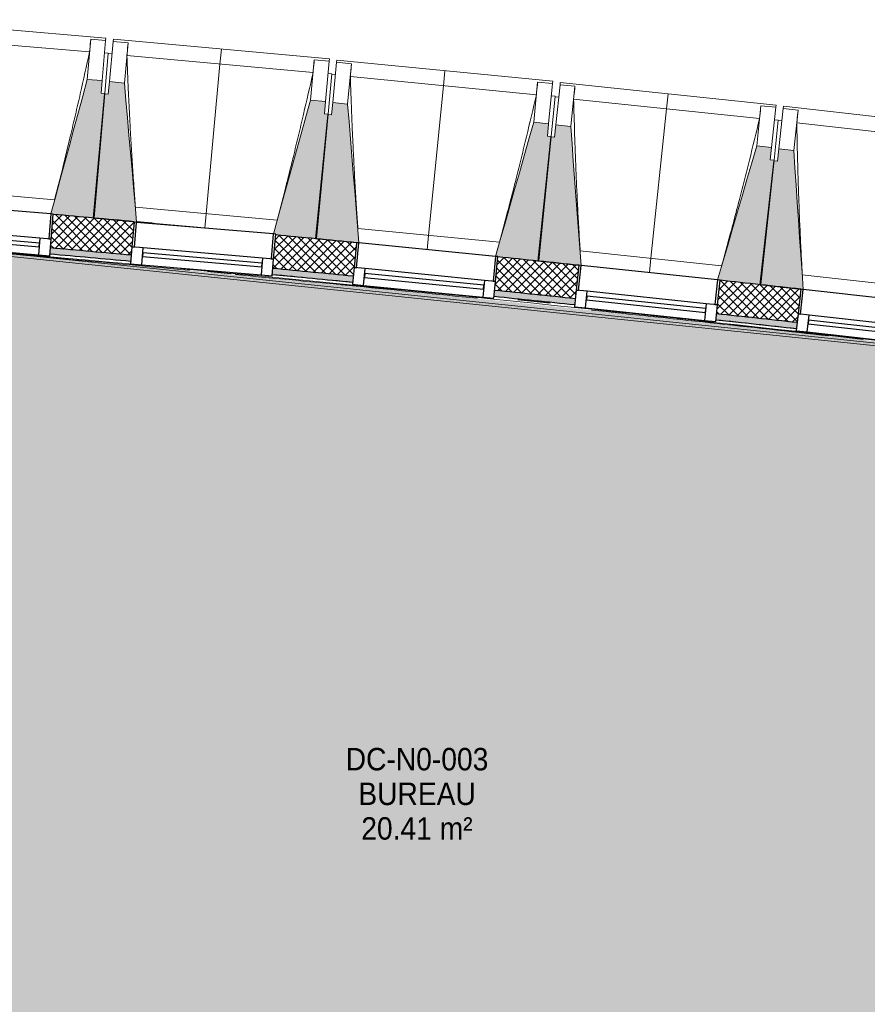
# Model space of a CAD drawing. Header units: millimetres. Extents: x 1909 to 78032, y -36590 to 14615.
# Tile 40 of 68: x 31115 to 34514, y -17808 to -13859. Entities that reach past the tile are written whole.
import ezdxf

# ---------------------------------------------------------------- set-up
doc = ezdxf.new("R2010")
doc.units = ezdxf.units.MM
for name, color, linetype, lineweight in [('A-AREA-IDEN', 7, 'Continuous', 30), ('A-FLOR', 7, 'Continuous', 25), ('A-FLOR-HRAL', 7, 'Continuous', 18), ('A-GENM', 7, 'Continuous', 18), ('A-GLAZ', 7, 'Continuous', 25), ('A-WALL', 7, 'Continuous', 25), ('A-WALL-PATT', 7, 'Continuous', 25), ('I-WALL', 7, 'Continuous', 25), ('M-AREA-PATT', 7, 'Continuous', 18), ('S-BEAM', 7, 'Continuous', 18)]:
    doc.layers.add(name, color=color, linetype=linetype, lineweight=lineweight)
doc.styles.add('Arial_1', font='arial.ttf', dxfattribs={"width": 0.9, "height": 90})

# ---------------------------------------------------------------- blocks, each defined once
blk = doc.blocks.new('XXX_VIDE FENETRE - 550-377501-2021_015_1111_DCE_1_50_N0 FINI_SSI_ZDA_ZDM')
at = {"layer": 'A-GLAZ'}
for p, q in [((-285, 0), (-285, -100)), ((-275, 0), (-285, 0)), ((275, 0), (-275, 0)), ((-275, -100), (-275, 0)), ((285, 0), (275, 0)), ((275, 0), (275, -100)), ((285, -100), (285, 0)), ((-285, -100), (-275, -100)), ((-240, -100), (-285, -100)), ((-285, -100), (-285, -167.5)), ((-240, -167.5), (-240, -100)), ((240, -100), (-240, -100)), ((240, -100), (240, -167.5)), ((285, -100), (240, -100)), ((275, -100), (285, -100)), ((285, -167.5), (285, -100)), ((-285, -167.5), (-240, -167.5)), ((-240, -167.5), (240, -167.5)), ((240, -167.5), (285, -167.5))]:
    blk.add_line(p, q, dxfattribs=at)
at = {"layer": 'A-GLAZ', "color": 173, "true_color": 0x5c63b1}
for p, q in [((240, -120), (-240, -120)), ((-240, -120), (-240, -135)), ((-240, -135), (240, -135)), ((240, -135), (240, -120))]:
    blk.add_line(p, q, dxfattribs=at)
blk = doc.blocks.new('Garde-corps - Garde-corps-505843-2021_015_1111_DCE_1_50_N0 FINI_SSI_ZDA_ZDM')
at = {"layer": 'A-FLOR-HRAL'}
for p, q in [((-9825.2, -14754.7), (-4600.3, -15294.7)), ((-9591.9, -14768.4), (-4588.7, -15285.5)), ((-8517.7, -14869.2), (-8424.6, -14878)), ((-8258.5, -14881.8), (-8097.5, -14897.3)), ((-8084.4, -14898.6), (-7936.5, -14913)), ((-7981.2, -14920.5), (-7771.3, -14941.2)), ((-7273.8, -14982.5), (-7144.3, -14995.9)), ((-6635.1, -15058.7), (-6618.7, -15060.5)), ((-6556.6, -15067.2), (-6458.6, -15077.8)), ((-6479.6, -15063.6), (-6333.6, -15079.5)), ((-6318.2, -15081.2), (-6156.9, -15099.1))]:
    blk.add_line(p, q, dxfattribs=at)
for radius, start, end in [(137273, 83.001273, 85.19666), (137271.2, 84.911937, 85.195943), (137269.6, 84.677453, 85.195271), (137283.1, 84.777165, 84.913087), (137269.6, 84.193646, 84.601317), (137283.1, 84.030833, 84.166322), (137269.6, 83.602126, 84.001978), (137271.2, 83.544252, 83.770246)]:
    blk.add_arc((-21322.9, -151541.9), radius, start, end, dxfattribs=at)
blk = doc.blocks.new('B02_ARC_rvt-1-2021_015_1111_DCE_1_50_N0 FINI_SSI_ZDA_ZDM')
at = {"layer": 'A-WALL-PATT', "lineweight": 18}
h = blk.add_hatch(dxfattribs=at)
h.set_pattern_fill('FP_1', color=256, style=0, pattern_type=2)
h.set_pattern_definition([(45, (0, 0), (-17.67767, 17.67767), []), (135, (0, 0), (-17.67767, -17.67767), [])])
h.paths.add_polyline_path([(-2612.4, -15514.6), (-2594.6, -15381.2), (-2906.6, -15338.2), (-2924.2, -15472), (-2750.3, -15495.7)])
h.paths.add_polyline_path([(-3489.2, -15396.8), (-3471.6, -15263), (-3794.6, -15221.1), (-3811.3, -15355), (-3493.4, -15396.3)])
h.paths.add_polyline_path([(-4376.8, -15283.5), (-4360.1, -15149.5), (-4683.3, -15109.7), (-4698.3, -15243.9), (-4380.8, -15283)])
h.paths.add_polyline_path([(-5264.3, -15176.1), (-5249.3, -15041.9), (-5572.8, -15004.2), (-5587.8, -15138.4), (-5268.1, -15175.6)])
h.paths.add_polyline_path([(-6154.1, -15074.2), (-6139.2, -14940), (-6462.9, -14904.4), (-6477, -15038.7), (-6157.7, -15073.8)])
h.paths.add_polyline_path([(-7043.8, -14978.3), (-7030.1, -14843.9), (-7353.6, -14810.5), (-7366.9, -14944.9), (-7047.2, -14977.9)])
h.paths.add_polyline_path([(-7934, -14888.1), (-7921.1, -14753.7), (-8245, -14722.4), (-8256.4, -14856.9), (-7937.2, -14887.8)])
h.paths.add_polyline_path([(-8824, -14803.8), (-8812.5, -14669.3), (-9136.9, -14640.1), (-9148.3, -14774.6), (-8826.9, -14803.6)])
h.paths.add_polyline_path([(-9716.2, -14725.2), (-9704.9, -14590.7), (-10029.3, -14563.6), (-10039.9, -14698.1), (-9718.9, -14725)])
h.paths.add_polyline_path([(-10608, -14652.5), (-10597.7, -14517.9), (-10922.2, -14492.9), (-10931.9, -14627.5), (-10610.6, -14652.3)])
h.paths.add_polyline_path([(-11500.3, -14585.6), (-11490.9, -14450.9), (-11815.5, -14428), (-11823.4, -14562.8), (-11502.7, -14585.4)])
h.paths.add_polyline_path([(-12392.2, -14524.5), (-12384.2, -14389.7), (-12709.2, -14368.9), (-12717.2, -14503.7), (-12394.2, -14524.4)])
h.paths.add_polyline_path([(-13286.1, -14469.2), (-13278.2, -14334.4), (-13603.3, -14315.7), (-13610.4, -14450.5), (-13288, -14469.1)])
h.paths.add_polyline_path([(-14179.6, -14419.7), (-14172.5, -14284.9), (-14497.7, -14268.3), (-14503.9, -14403.2), (-14181.3, -14419.6)])
h.paths.add_polyline_path([(-15073.3, -14376.1), (-15067.1, -14241.2), (-15392.5, -14226.8), (-15397.8, -14361.7), (-15074.8, -14376)])
h.paths.add_polyline_path([(-15967.3, -14338.3), (-15962, -14203.4), (-16287.4, -14191), (-16291.9, -14326), (-15968.6, -14338.2)])
h.paths.add_polyline_path([(-16861.5, -14306.3), (-16857.1, -14171.3), (-17182.6, -14161.1), (-17186.2, -14296.1), (-16862.6, -14306.2)])
h.paths.add_polyline_path([(-17755.9, -14280.1), (-17752.4, -14145.2), (-18078, -14137.1), (-18080.6, -14272.1), (-17756.8, -14280.1)])
h.paths.add_polyline_path([(-18650.5, -14259.8), (-18647.8, -14124.8), (-18973.4, -14118.9), (-18974.8, -14253.9), (-18651.1, -14259.8)])
h.paths.add_polyline_path([(-23343, -14248.6), (-23124.3, -14245.6), (-23126, -14110.6), (-23345.1, -14113.6), (-23343, -14247.7)])
h.paths.add_polyline_path([(-19545.2, -14245.3), (-19543.4, -14110.3), (-19869, -14106.5), (-19869.7, -14241.5), (-19545.6, -14245.3)])
h.paths.add_polyline_path([(-22554.3, -14239.3), (-22229.5, -14236.8), (-22230.4, -14101.8), (-22556, -14104.3), (-22554.3, -14237.9)])
h.paths.add_polyline_path([(-20439.9, -14236.6), (-20439, -14101.6), (-20764.7, -14099.9), (-20764.7, -14234.9), (-20440.2, -14236.6)])
h.paths.add_polyline_path([(-21659.5, -14234.2), (-21334.7, -14233.8), (-21334.7, -14098.8), (-21660.4, -14099.2), (-21659.5, -14233.9)])
at = {"layer": 'A-WALL-PATT', "true_color": 0xdadada}
h = blk.add_hatch(color=254, dxfattribs=at)
h.paths.add_polyline_path([(-2615.8, -15539.3), (-2612.4, -15514.6), (-2924.2, -15472), (-2927.5, -15496.8), (-2768.3, -15518.4)])
h.paths.add_polyline_path([(-3492.5, -15421.6), (-3489.2, -15396.8), (-3811.3, -15355), (-3814.4, -15379.8), (-3493.4, -15421.5)])
h.paths.add_polyline_path([(-4379.9, -15308.3), (-4376.8, -15283.5), (-4500.5, -15268.2), (-4503.4, -15293), (-4380.8, -15308.2)])
h.paths.add_polyline_path([(-4572.9, -15284.4), (-4570, -15259.6), (-4698.3, -15243.9), (-4701.1, -15268.7), (-4579.1, -15283.7)])
h.paths.add_polyline_path([(-5267, -15200.9), (-5264.3, -15176.1), (-5587.8, -15138.4), (-5590.5, -15163.2), (-5268.1, -15200.8)])
h.paths.add_polyline_path([(-6156.9, -15099.1), (-6154.1, -15074.2), (-6477, -15038.7), (-6479.6, -15063.6), (-6157.7, -15099)])
h.paths.add_polyline_path([(-7046.4, -15003.1), (-7043.8, -14978.3), (-7366.9, -14944.9), (-7369.3, -14969.7), (-7047.2, -15003)])
h.paths.add_polyline_path([(-7936.5, -14913), (-7934, -14888.1), (-8256.4, -14856.9), (-8258.5, -14881.8), (-7937.2, -14912.9)])
h.paths.add_polyline_path([(-8826.1, -14828.7), (-8824, -14803.8), (-9148.3, -14774.6), (-9150.4, -14799.5), (-8826.9, -14828.7)])
h.paths.add_polyline_path([(-9718.3, -14750.1), (-9716.2, -14725.2), (-9847.3, -14714.2), (-9849.8, -14739), (-9718.9, -14750.1)])
h.paths.add_polyline_path([(-9919.5, -14733.2), (-9917.1, -14708.3), (-10039.9, -14698.1), (-10041.8, -14723.1), (-9925.8, -14732.7)])
h.paths.add_polyline_path([(-10610, -14677.4), (-10608, -14652.5), (-10931.9, -14627.5), (-10933.3, -14652.5), (-10610.6, -14677.4)])
h.paths.add_polyline_path([(-11502.1, -14610.5), (-11500.3, -14585.6), (-11823.4, -14562.8), (-11824.9, -14587.7), (-11502.7, -14610.5)])
h.paths.add_polyline_path([(-12393.6, -14549.5), (-12392.2, -14524.5), (-12717.2, -14503.7), (-12718.6, -14528.7), (-12394.2, -14549.4)])
h.paths.add_polyline_path([(-13287.6, -14494.1), (-13286.1, -14469.2), (-13610.4, -14450.5), (-13611.7, -14475.5), (-13288, -14494.1)])
h.paths.add_polyline_path([(-14180.9, -14444.7), (-14179.6, -14419.7), (-14311.6, -14412.9), (-14313.7, -14437.8), (-14181.3, -14444.7)])
h.paths.add_polyline_path([(-14383.6, -14434.3), (-14381.6, -14409.3), (-14503.9, -14403.2), (-14505.1, -14428.2), (-14389.9, -14433.9)])
h.paths.add_polyline_path([(-15074.4, -14401), (-15073.3, -14376.1), (-15397.8, -14361.7), (-15398.8, -14386.7), (-15074.8, -14401)])
h.paths.add_polyline_path([(-15968.3, -14363.2), (-15967.3, -14338.3), (-16291.9, -14326), (-16292.7, -14351), (-15968.6, -14363.2)])
h.paths.add_polyline_path([(-16862.3, -14331.3), (-16861.5, -14306.3), (-17186.2, -14296.1), (-17186.8, -14321.1), (-16862.6, -14331.2)])
h.paths.add_polyline_path([(-17756.6, -14305.1), (-17755.9, -14280.1), (-18080.6, -14272.1), (-18081.1, -14297.1), (-17756.8, -14305.1)])
h.paths.add_polyline_path([(-18651, -14284.8), (-18650.5, -14259.8), (-18975.3, -14253.8), (-18975.6, -14278.8), (-18651.1, -14284.8)])
h.paths.add_polyline_path([(-23207.7, -14271.7), (-23124, -14270.6), (-23124.7, -14245.6), (-23208, -14246.7), (-23207.7, -14271.5)])
h.paths.add_polyline_path([(-19545.5, -14270.3), (-19545.6, -14245.3), (-19870, -14241.5), (-19869.7, -14266.5), (-19545.6, -14270.3)])
h.paths.add_polyline_path([(-22554, -14264.3), (-22229.4, -14261.8), (-22229.8, -14236.8), (-22554.3, -14239.3)])
h.paths.add_polyline_path([(-20440.1, -14261.6), (-20440.2, -14236.6), (-20764.7, -14234.9), (-20764.7, -14259.9), (-20440.2, -14261.6)])
h.paths.add_polyline_path([(-21659.4, -14259.2), (-21334.8, -14258.8), (-21334.8, -14233.8), (-21659.5, -14234.2)])
at = {"layer": 'A-FLOR'}
for p, q in [((-9044.9, -14648.3), (-9054.9, -14647.4)), ((-6460.5, -14904.7), (-6462.9, -14904.4)), ((-7208.7, -14986.2), (-7273.6, -14979.6)), ((-7143.9, -14993), (-7207.8, -14986.3))]:
    blk.add_line(p, q, dxfattribs=at)
at = {"layer": 'A-WALL'}
for start, end in [(84.77723, 84.913127), (84.404212, 84.539372), (84.030829, 84.166362), (83.657447, 83.79298)]:
    blk.add_arc((-21322.9, -151541.9), 137308.1, start, end, dxfattribs=at)
at = {"layer": 'I-WALL'}
blk.add_line((-8812.7, -14671.1), (-8812.5, -14669.3), dxfattribs=at)
for radius, start, end in [(137443.1, 84.777576, 84.91334), (137443.1, 84.671198, 84.773454), (137443.1, 84.404192, 84.539953), (137283.1, 84.777165, 84.913087), (137443.1, 84.03081, 84.166576), (137283.1, 84.404215, 84.539265), (137443.1, 83.657428, 83.793194), (137283.1, 84.030833, 84.166323), (137283.1, 83.657451, 83.79294)]:
    blk.add_arc((-21322.9, -151541.9), radius, start, end, dxfattribs=at)
at = {"layer": 'A-FLOR-HRAL', "lineweight": 18}
blk.add_blockref('Garde-corps - Garde-corps-505843-2021_015_1111_DCE_1_50_N0 FINI_SSI_ZDA_ZDM', (0, 0), dxfattribs=at)
at = {"layer": 'A-GLAZ', "lineweight": 18}
for p, rotation in [((-9420.8, -14614.9), 355.1300079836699), ((-8528.7, -14695.3), 355.1300079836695), ((-7637.2, -14781.6), 354.383875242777), ((-6746.2, -14873.7), 354.0108088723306), ((-5855.9, -14971.6), 353.6377425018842)]:
    blk.add_blockref('XXX_VIDE FENETRE - 550-377501-2021_015_1111_DCE_1_50_N0 FINI_SSI_ZDA_ZDM', p, dxfattribs=dict(at, rotation=rotation))
blk = doc.blocks.new('20_MUR PREFA_01 - Type 1-3119337-2021_015_1111_DCE_1_50_N0 FINI_SSI_ZDA_ZDM')
at = {"layer": 'A-GENM'}
for p, q in [((0, 722.1), (0, 661.4)), ((0, 661.4), (0, 58.5)), ((0, 0.7), (0, 58.5))]:
    blk.add_line(p, q, dxfattribs=at)
blk = doc.blocks.new('B02_DC_STR_rvt-1-2021_015_1111_DCE_1_50_N0 FINI_SSI_ZDA_ZDM')
at = {"layer": 'S-BEAM', "lineweight": 5, "true_color": 0x787878}
for points in [[(-8972.4, -14653.8), (-8929.9, -14154.7), (-8944.9, -14153.4), (-8940.6, -14103.6), (-9000.4, -14098.5), (-9146.6, -14638.2), (-9136.8, -14639.1), (-9136.8, -14639.8), (-9073.6, -14645.1)], [(-8802.6, -14670.9), (-8851.8, -14113.2), (-8911.6, -14107.7), (-8916.2, -14157.5), (-8931.1, -14156.1), (-8976.9, -14654.9), (-8808.8, -14670.3)], [(-8080.6, -14737.1), (-8034.9, -14238.3), (-8049.8, -14237), (-8045.2, -14187.2), (-8105, -14181.7), (-8254.2, -14718.7), (-8244.7, -14719.5), (-8244.7, -14722.1), (-8179.9, -14728)], [(-7911, -14754.7), (-7956.5, -14197.3), (-8016.2, -14191.5), (-8021.1, -14241.2), (-8036.1, -14239.8), (-8085.1, -14738.3), (-7920.9, -14754.4), (-7920.8, -14753.7)], [(-7189.4, -14826.3), (-7140.4, -14327.8), (-7155.3, -14326.4), (-7150.4, -14276.6), (-7210.1, -14270.7), (-7363.4, -14808.5), (-7353.5, -14809.5), (-7353.5, -14810.2), (-7286.8, -14816.7)], [(-7019.9, -14845), (-7061.8, -14287.3), (-7121.5, -14281.1), (-7126.7, -14330.8), (-7141.6, -14329.2), (-7193.9, -14827.4), (-7029.8, -14844.6), (-7029.7, -14843.9), (-7025.1, -14844.4)], [(-6298.8, -14921.3), (-6246.5, -14423.1), (-6261.4, -14421.6), (-6256.2, -14371.9), (-6315.9, -14365.6), (-6472.6, -14902.4), (-6462.8, -14903.4), (-6462.8, -14904.1), (-6394.3, -14911.3)], [(-6129.3, -14941.1), (-6167.6, -14383.2), (-6227.3, -14376.5), (-6232.8, -14426.2), (-6247.7, -14424.6), (-6303.2, -14922.4), (-6139.2, -14940.7), (-6139.2, -14940)]]:
    blk.add_hatch(color=8, dxfattribs=at).paths.add_polyline_path(points)
at = {"layer": 'S-BEAM'}
for p, q in [((-8926.1, -13933), (-9792.9, -13859.2)), ((-8991.2, -13988.3), (-9738.1, -13924.7)), ((-8986.6, -13937), (-9000.4, -14098.5)), ((-8986.7, -13937.2), (-8986.6, -13937)), ((-8986.6, -13937), (-8926.8, -13942.1)), ((-8926.1, -13933), (-8926.8, -13942.1)), ((-8896.8, -13946.3), (-8896, -13937.2)), ((-8029.6, -14016.7), (-8896, -13937.2)), ((-8926.8, -13942.1), (-8940.6, -14103.6)), ((-8911.6, -14107.7), (-8896.8, -13946.3)), ((-8896.8, -13946.3), (-8837, -13951.7)), ((-8851.8, -14113.2), (-8837, -13951.7)), ((-8837, -13951.7), (-8837, -13952)), ((-8916.1, -13993.2), (-8931.1, -13991.9)), ((-8916.1, -13993.2), (-8929.9, -14154.7)), ((-8901.3, -13996), (-8916.3, -13994.7)), ((-8095.1, -14071.6), (-8841.5, -14003.1)), ((-8029.6, -14016.7), (-8030.4, -14025.8)), ((-8090.2, -14020.3), (-8105, -14181.7)), ((-8090.2, -14020.3), (-8030.4, -14025.8)), ((-8090.2, -14020.5), (-8090.2, -14020.3)), ((-8030.4, -14025.8), (-8045.2, -14187.2)), ((-8016.2, -14191.5), (-8000.4, -14030.1)), ((-8000.4, -14030.1), (-7999.5, -14021.1)), ((-8000.4, -14030.1), (-7940.7, -14036)), ((-7133.7, -14106.3), (-7999.5, -14021.1)), ((-7956.5, -14197.3), (-7940.7, -14036)), ((-7940.7, -14036), (-7940.7, -14036.3)), ((-8020.1, -14076.9), (-8035, -14075.5)), ((-8020.1, -14076.9), (-8034.9, -14238.3)), ((-8005.3, -14079.9), (-8020.2, -14078.4)), ((-7199.5, -14160.7), (-7945.5, -14087.4)), ((-8940.6, -14103.6), (-9000.4, -14098.5)), ((-8944.9, -14153.4), (-8940.6, -14103.6)), ((-8911.6, -14107.7), (-8916.2, -14157.5)), ((-8851.8, -14113.2), (-8911.6, -14107.7)), ((-7194.3, -14109.4), (-7210.1, -14270.7)), ((-7194.3, -14109.4), (-7134.6, -14115.3)), ((-7194.3, -14109.7), (-7194.3, -14109.4)), ((-7134.6, -14115.3), (-7150.4, -14276.6)), ((-7133.7, -14106.3), (-7134.6, -14115.3)), ((-7121.5, -14281.1), (-7104.5, -14119.9)), ((-7104.5, -14119.9), (-7103.6, -14110.9)), ((-7104.5, -14119.9), (-7044.9, -14126.1)), ((-6238.3, -14201.6), (-7103.6, -14110.9)), ((-7061.8, -14287.3), (-7044.9, -14126.1)), ((-7044.9, -14126.1), (-7044.9, -14126.4)), ((-8931.1, -14156.1), (-8976.9, -14654.9)), ((-8972.4, -14653.8), (-8929.9, -14154.7)), ((-8929.9, -14154.7), (-8944.9, -14153.4)), ((-8916.2, -14157.5), (-8931.1, -14156.1)), ((-7124.5, -14166.5), (-7140.4, -14327.8)), ((-7124.5, -14166.5), (-7139.4, -14165)), ((-7109.8, -14169.6), (-7124.7, -14168)), ((-8045.2, -14187.2), (-8105, -14181.7)), ((-8049.8, -14237), (-8045.2, -14187.2)), ((-8016.2, -14191.5), (-8021.1, -14241.2)), ((-7956.5, -14197.3), (-8016.2, -14191.5)), ((-6304.6, -14255.7), (-7050, -14177.4)), ((-6299, -14204.4), (-6315.9, -14365.6)), ((-6299, -14204.4), (-6239.3, -14210.6)), ((-6299, -14204.6), (-6299, -14204.4)), ((-6239.3, -14210.6), (-6256.2, -14371.9)), ((-6238.3, -14201.6), (-6239.3, -14210.6)), ((-6227.3, -14376.5), (-6209.3, -14215.4)), ((-6209.3, -14215.4), (-6208.3, -14206.4)), ((-6209.3, -14215.4), (-6149.7, -14222.1)), ((-5343.7, -14302.8), (-6208.3, -14206.4)), ((-8036.1, -14239.8), (-8085.1, -14738.3)), ((-8080.6, -14737.1), (-8034.9, -14238.3)), ((-8034.9, -14238.3), (-8049.8, -14237)), ((-8021.1, -14241.2), (-8036.1, -14239.8)), ((-6167.6, -14383.2), (-6149.7, -14222.1)), ((-6149.7, -14222.1), (-6149.7, -14222.3)), ((-7150.4, -14276.6), (-7210.1, -14270.7)), ((-7155.3, -14326.4), (-7150.4, -14276.6)), ((-7121.5, -14281.1), (-7126.7, -14330.8)), ((-7061.8, -14287.3), (-7121.5, -14281.1)), ((-6229.6, -14261.9), (-6246.5, -14423.1)), ((-6229.6, -14261.9), (-6244.5, -14260.4)), ((-6214.8, -14265.1), (-6229.7, -14263.5)), ((-5410.2, -14356.4), (-6155.2, -14273.4)), ((-7141.6, -14329.2), (-7193.9, -14827.4)), ((-7189.4, -14826.3), (-7140.4, -14327.8)), ((-7140.4, -14327.8), (-7155.3, -14326.4)), ((-7126.7, -14330.8), (-7141.6, -14329.2)), ((-6256.2, -14371.9), (-6315.9, -14365.6)), ((-6261.4, -14421.6), (-6256.2, -14371.9)), ((-6227.3, -14376.5), (-6232.8, -14426.2)), ((-6167.6, -14383.2), (-6227.3, -14376.5)), ((-6247.7, -14424.6), (-6303.2, -14922.4)), ((-6298.8, -14921.3), (-6246.5, -14423.1)), ((-6246.5, -14423.1), (-6261.4, -14421.6)), ((-6232.8, -14426.2), (-6247.7, -14424.6)), ((-9700.1, -14533.1), (-9131.6, -14581.5)), ((-9136.9, -14639.7), (-8972.4, -14653.8)), ((-8807.5, -14611.7), (-8239.4, -14663.8)), ((-8976.9, -14654.9), (-8802.6, -14670.9)), ((-8528.7, -14695.3), (-8802.7, -14670.2)), ((-8244.9, -14722.1), (-8080.6, -14737.1)), ((-7915.4, -14696.2), (-7347.6, -14752)), ((-8085.1, -14738.3), (-7920.9, -14754.4)), ((-7023.9, -14786.4), (-6456.5, -14846)), ((-7353.7, -14810.2), (-7189.4, -14826.3)), ((-7193.9, -14827.4), (-7029.8, -14844.6)), ((-6133, -14882.5), (-5566, -14945.7)), ((-6462.9, -14904.1), (-6298.8, -14921.3)), ((-6303.2, -14922.4), (-6139.2, -14940.7))]:
    blk.add_line(p, q, dxfattribs=at)
at = {"layer": 'S-BEAM', "flags": 128}
for points in [[(-8991.2, -13988.3), (-8990.3, -13978.1), (-8989.4, -13967.9), (-8988.5, -13957.7), (-8987.6, -13947.4), (-8986.7, -13937.2)], [(-8837, -13952), (-8837.9, -13962.2), (-8838.8, -13972.4), (-8839.7, -13982.7), (-8840.6, -13992.9), (-8841.5, -14003.1)], [(-8095.1, -14071.6), (-8094.1, -14061.4), (-8093.2, -14051.2), (-8092.2, -14041), (-8091.2, -14030.7), (-8090.2, -14020.5)], [(-7940.7, -14036.3), (-7941.6, -14046.5), (-7942.6, -14056.7), (-7943.5, -14066.9), (-7944.5, -14077.1), (-7945.5, -14087.4)], [(-9000.4, -14098.5), (-9018.7, -14166), (-9037, -14233.6), (-9055.3, -14301.1), (-9073.6, -14368.7), (-9091.9, -14436.2), (-9110.2, -14503.8), (-9128.5, -14571.4), (-9146.6, -14638.2)], [(-8802.6, -14670.9), (-8808.8, -14601.2), (-8814.9, -14531.5), (-8821.1, -14461.7), (-8827.2, -14392), (-8833.4, -14322.3), (-8839.5, -14252.6), (-8845.7, -14182.9), (-8851.8, -14113.2)], [(-7199.5, -14160.7), (-7198.5, -14150.5), (-7197.5, -14140.3), (-7196.4, -14130.1), (-7195.4, -14119.9), (-7194.3, -14109.7)], [(-7044.9, -14126.4), (-7045.9, -14136.6), (-7046.9, -14146.8), (-7048, -14157), (-7049, -14167.2), (-7050, -14177.4)], [(-8105, -14181.7), (-8123.7, -14249.1), (-8142.5, -14316.6), (-8161.2, -14384), (-8179.9, -14451.4), (-8198.7, -14518.9), (-8217.4, -14586.3), (-8236.2, -14653.7), (-8254.2, -14718.7)], [(-7911, -14754.7), (-7916.6, -14685.6), (-7922.3, -14615.9), (-7928, -14546.1), (-7933.7, -14476.4), (-7939.4, -14406.6), (-7945.1, -14336.8), (-7950.8, -14267.1), (-7956.5, -14197.3)], [(-6304.6, -14255.7), (-6303.5, -14245.4), (-6302.4, -14235.2), (-6301.2, -14225), (-6300.1, -14214.8), (-6299, -14204.6)], [(-6149.7, -14222.3), (-6150.8, -14232.5), (-6151.9, -14242.7), (-6153, -14252.9), (-6154.1, -14263.2), (-6155.2, -14273.4)], [(-7210.1, -14270.7), (-7229.3, -14338), (-7248.5, -14405.3), (-7267.7, -14472.7), (-7286.8, -14540), (-7306, -14607.3), (-7325.2, -14674.6), (-7344.4, -14741.9), (-7363.4, -14808.5)], [(-7030.3, -14705.8), (-7035.5, -14636.3), (-7040.8, -14566.5), (-7046, -14496.7), (-7051.3, -14426.9), (-7056.5, -14357.1), (-7061.8, -14287.3)], [(-6315.9, -14365.6), (-6335.5, -14432.8), (-6355.1, -14500), (-6374.7, -14567.1), (-6394.3, -14634.3), (-6414, -14701.5), (-6433.6, -14768.7), (-6453.2, -14835.9), (-6472.6, -14902.4)], [(-6129.3, -14941.1), (-6134.1, -14871.9), (-6138.9, -14802.1), (-6143.7, -14732.3), (-6148.5, -14662.5), (-6153.3, -14592.6), (-6158.1, -14522.8), (-6162.8, -14453), (-6167.6, -14383.2)], [(-7019.9, -14845), (-7025.1, -14775.9), (-7030.3, -14706.1)]]:
    blk.add_lwpolyline(points, dxfattribs=at)
at = {"layer": 'S-BEAM'}
for points, knots in [([(-9131.7, -14581.5), (-9121.1, -14540.6), (-9105, -14477.4), (-9083.9, -14391.6), (-9066.4, -14319), (-9047.9, -14240.6), (-9022.1, -14128.6), (-9003.4, -14044.5), (-8991.2, -13988.3)], [0.0183438, 0.0183438, 0.0183438, 0.0183438, 0.2222222, 0.3333333, 0.4444444, 0.5833333, 0.7222222, 1, 1, 1, 1]), ([(-8841.5, -14003.1), (-8839.8, -14049.1), (-8837, -14117.9), (-8832.7, -14209.7), (-8828.8, -14284.4), (-8824.3, -14364.7), (-8818.9, -14450.8), (-8813.3, -14533.2), (-8809.3, -14586.8), (-8807.3, -14611.7)], [0, 0, 0, 0, 0.2222222, 0.3333333, 0.4444444, 0.5833333, 0.7222222, 0.8611111, 0.9816328, 0.9816328, 0.9816328, 0.9816328]), ([(-8239.5, -14663.9), (-8228.6, -14623), (-8212.1, -14559.9), (-8190.4, -14474.3), (-8172.4, -14401.7), (-8153.4, -14323.5), (-8126.9, -14211.6), (-8107.7, -14127.7), (-8095.1, -14071.6)], [0.0183438, 0.0183438, 0.0183438, 0.0183438, 0.2222222, 0.3333333, 0.4444444, 0.5833333, 0.7222222, 1, 1, 1, 1]), ([(-7945.5, -14087.4), (-7944.1, -14133.3), (-7941.7, -14202.2), (-7938, -14294), (-7934.6, -14368.7), (-7930.6, -14449.1), (-7925.8, -14535.2), (-7920.7, -14617.6), (-7917.1, -14671.3), (-7915.3, -14696.2)], [0, 0, 0, 0, 0.2222222, 0.3333333, 0.4444444, 0.5833333, 0.7222222, 0.8611111, 0.9816328, 0.9816328, 0.9816328, 0.9816328]), ([(-7347.8, -14752), (-7336.6, -14711.3), (-7319.7, -14648.2), (-7297.4, -14562.7), (-7278.9, -14490.3), (-7259.4, -14412.2), (-7232.2, -14300.5), (-7212.5, -14216.7), (-7199.5, -14160.7)], [0.0183438, 0.0183438, 0.0183438, 0.0183438, 0.2222222, 0.3333333, 0.4444444, 0.5833333, 0.7222222, 1, 1, 1, 1]), ([(-7050, -14177.4), (-7048.9, -14223.4), (-7047, -14292.3), (-7043.9, -14384.1), (-7041, -14458.9), (-7037.5, -14539.3), (-7033.3, -14625.4), (-7028.7, -14707.9), (-7025.4, -14761.5), (-7023.8, -14786.5)], [0, 0, 0, 0, 0.2222222, 0.3333333, 0.4444444, 0.5833333, 0.7222222, 0.8611111, 0.9816328, 0.9816328, 0.9816328, 0.9816328]), ([(-6456.6, -14846), (-6445.2, -14805.3), (-6427.9, -14742.4), (-6405.1, -14657), (-6386.1, -14584.7), (-6366.1, -14506.8), (-6338.2, -14395.2), (-6317.9, -14311.6), (-6304.6, -14255.7)], [0.0183438, 0.0183438, 0.0183438, 0.0183438, 0.2222222, 0.3333333, 0.4444444, 0.5833333, 0.7222222, 1, 1, 1, 1]), ([(-6155.2, -14273.4), (-6154.3, -14319.3), (-6152.9, -14388.2), (-6150.3, -14480.1), (-6148, -14554.8), (-6145, -14635.2), (-6141.3, -14721.4), (-6137.3, -14803.9), (-6134.3, -14857.6), (-6132.9, -14882.5)], [0, 0, 0, 0, 0.2222222, 0.3333333, 0.4444444, 0.5833333, 0.7222222, 0.8611111, 0.9816328, 0.9816328, 0.9816328, 0.9816328])]:
    blk.add_open_spline(points, degree=3, knots=knots, dxfattribs=at)
at = {"layer": 'S-BEAM', "color": 5, "lineweight": 25, "true_color": 0x0000ff}
for p, rotation in [((-8528.8, -14696), 354.7569416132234), ((-7637.2, -14782.3), 354.383875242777), ((-6746.3, -14874.4), 354.0108088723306)]:
    blk.add_blockref('20_MUR PREFA_01 - Type 1-3119337-2021_015_1111_DCE_1_50_N0 FINI_SSI_ZDA_ZDM', p, dxfattribs=dict(at, rotation=rotation))
blk = doc.blocks.new('B02_SSI_rvt-1-2021_015_1111_DCE_1_50_N0 FINI_SSI_ZDA_ZDM')
at = {"layer": 'M-AREA-PATT', "true_color": 0x379bff}
h = blk.add_hatch(color=150, dxfattribs=at)
h.paths.add_polyline_path([(-10201.1, -19612.5), (-10202.3, -19610.4), (-10216.4, -19607.7), (-10217.5, -19607.6), (-10217.4, -19606.3), (-10209.1, -19607.6), (-10200.9, -19609.4), (-10201, -19610.4)])
h.paths.add_polyline_path([(-7713.5, -19767.3), (-7517.5, -17879), (-4938.3, -18180.6), (-4600.9, -15294.6), (-5922.4, -15139.4), (-6178.9, -15111.2), (-7082.3, -15014), (-7549.6, -14966.2), (-8558.7, -14867.4), (-8682.1, -14856.2), (-9825.2, -14754.7), (-10225.2, -18787.8), (-10179.4, -18792.7), (-10175.3, -18796.5), (-10174.7, -18799), (-10175, -18801.7), (-10176.4, -18804.4), (-10177.9, -18805.8), (-10181.5, -18807.1), (-10185.6, -18806.8), (-10226.7, -18802.9), (-10242.5, -18962), (-10196.6, -18966.8), (-10192.6, -18970.7), (-10192, -18973.2), (-10192.2, -18975.8), (-10193.7, -18978.5), (-10195.2, -18979.9), (-10198.7, -18981.2), (-10202.9, -18981), (-10244, -18977.1), (-10259.8, -19136.1), (-10213.9, -19141), (-10209.9, -19144.8), (-10209.2, -19147.3), (-10209.5, -19150), (-10211, -19152.7), (-10212.5, -19154.1), (-10216.1, -19155.3), (-10220.2, -19155.1), (-10261.3, -19151.2), (-10302.4, -19566.1), (-10259, -19569.8), (-10258.3, -19561.3), (-10215.4, -19564.8), (-10219.1, -19609.2), (-10219.1, -19609.2), (-10219.2, -19610.4), (-10222.5, -19610.4), (-10222.5, -19611.1), (-10204.5, -19612), (-10202.3, -19611.5), (-10201.1, -19612.5), (-10204.5, -19613.9), (-10205.1, -19621.9), (-9363.9, -19691.7), (-9363.5, -19686.7), (-9340.1, -19689.2), (-9340.1, -19693.6), (-9304.2, -19696.6), (-9303, -19688.7), (-9303.5, -19688.1), (-9306.4, -19686.5), (-9305.2, -19685.9), (-9301.7, -19687.5), (-9285.3, -19688.6), (-9285.4, -19687.9), (-9288.4, -19687.5), (-9284.7, -19642), (-9241.8, -19645.6), (-9241.4, -19640.6), (-7713.5, -19767.3)])
h.paths.add_polyline_path([(-9325.1, -19689.4), (-9377.1, -19685), (-9376.4, -19676.1), (-10217.4, -19606.3), (-10214.1, -19566.5), (-9373.1, -19636.2), (-9372.2, -19627.3), (-9320.3, -19631.6), (-9321, -19640.5), (-9287.3, -19643.3), (-9290.6, -19683.2), (-9324.4, -19680.4), (-9325.1, -19689.3)])
h.paths.add_polyline_path([(-9281.9, -19686.9), (-9282.1, -19686.9), (-9281.9, -19686.9)])
h.paths.add_polyline_path([(-9306.6, -19686.7), (-9306.4, -19683.6), (-9290.6, -19683.2), (-9289.6, -19683.4), (-9289.7, -19684.6), (-9294.1, -19684.2), (-9305.2, -19684.9), (-9306.4, -19686.3)])
h.paths.add_polyline_path([(-9335.2, -19629.8), (-9358.5, -19627.3), (-9355.5, -19590.2), (-9462.6, -19581.3), (-9460.8, -19559.2), (-9330.3, -19570.5), (-9331, -19574.5), (-9330.6, -19574.9), (-9335.2, -19629.7)])
h.paths.add_polyline_path([(-9354, -19572.7), (-9354.4, -19572.6), (-9354.2, -19572.7)])
h.paths.add_polyline_path([(-10212.4, -19564.3), (-10217.4, -19562.3), (-10218.5, -19560.4), (-10220.3, -19554.1), (-10216.1, -19547.9), (-10214.9, -19547.3), (-10209.4, -19547.4), (-10205.9, -19548.8), (-10204.5, -19551.3), (-10203, -19557), (-10207.8, -19563.9), (-10209.7, -19563.9), (-10212.3, -19564.3)])
h.paths.add_polyline_path([(-4601.7, -15295.8), (-4601.7, -15295.8), (-4600.9, -15295.2)])
h.paths.add_polyline_path([(-4602.5, -15296.4), (-4602.5, -15296.4), (-4601.7, -15295.8)])
h.paths.add_polyline_path([(-4609.4, -15301.9), (-4609.4, -15301.9), (-4604.4, -15297.9)])
h.paths.add_polyline_path([(-4611.5, -15303.4), (-4611.5, -15303.4), (-4609.4, -15301.9)])
h.paths.add_polyline_path([(-5267.1, -15201.1), (-5267, -15200.9), (-5268.1, -15201)])
h.paths.add_polyline_path([(-6156.9, -15099.3), (-6156.9, -15099.1), (-6157.7, -15099.2)])
h.paths.add_polyline_path([(-7046.4, -15003.3), (-7046.4, -15003.1), (-7047.2, -15003.3)])
h.paths.add_polyline_path([(-7144.3, -14996.2), (-7239.3, -14986.2), (-7166, -14994)])
h.paths.add_polyline_path([(-7936.5, -14913.2), (-7936.5, -14913), (-7937.2, -14913.1)])
h.paths.add_polyline_path([(-8826.1, -14829), (-8826.1, -14828.7), (-8826.9, -14828.9)])
h.paths.add_polyline_path([(-9718.3, -14750.3), (-9718.3, -14750.1), (-9718.9, -14750.3)])

msp = doc.modelspace()

# ---------------------------------------------------------------- block references
at = {"lineweight": 5}
for name in ['B02_DC_STR_rvt-1-2021_015_1111_DCE_1_50_N0 FINI_SSI_ZDA_ZDM', 'B02_ARC_rvt-1-2021_015_1111_DCE_1_50_N0 FINI_SSI_ZDA_ZDM']:
    msp.add_blockref(name, (40386.3, 0), dxfattribs=at)

# ---------------------------------------------------------------- next in the draw order: block references
msp.add_blockref('B02_SSI_rvt-1-2021_015_1111_DCE_1_50_N0 FINI_SSI_ZDA_ZDM', (40386.3, 0), dxfattribs=at)

# ---------------------------------------------------------------- next in the draw order: texts
at = {"layer": 'A-AREA-IDEN', "color": 8, "true_color": 0x808080, "char_height": 90, "attachment_point": 1, "style": 'Arial_1'}
for s, insert, width in [('DC-N0-003', (32422.1, -16779.8), 681.835), ('BUREAU', (32472.7, -16918.7), 562.785), ('20.41 m²', (32484.6, -17057.6), 530.316)]:
    msp.add_mtext(s, dxfattribs=dict(at, insert=insert, width=width))

doc.saveas('drawing.dxf')
